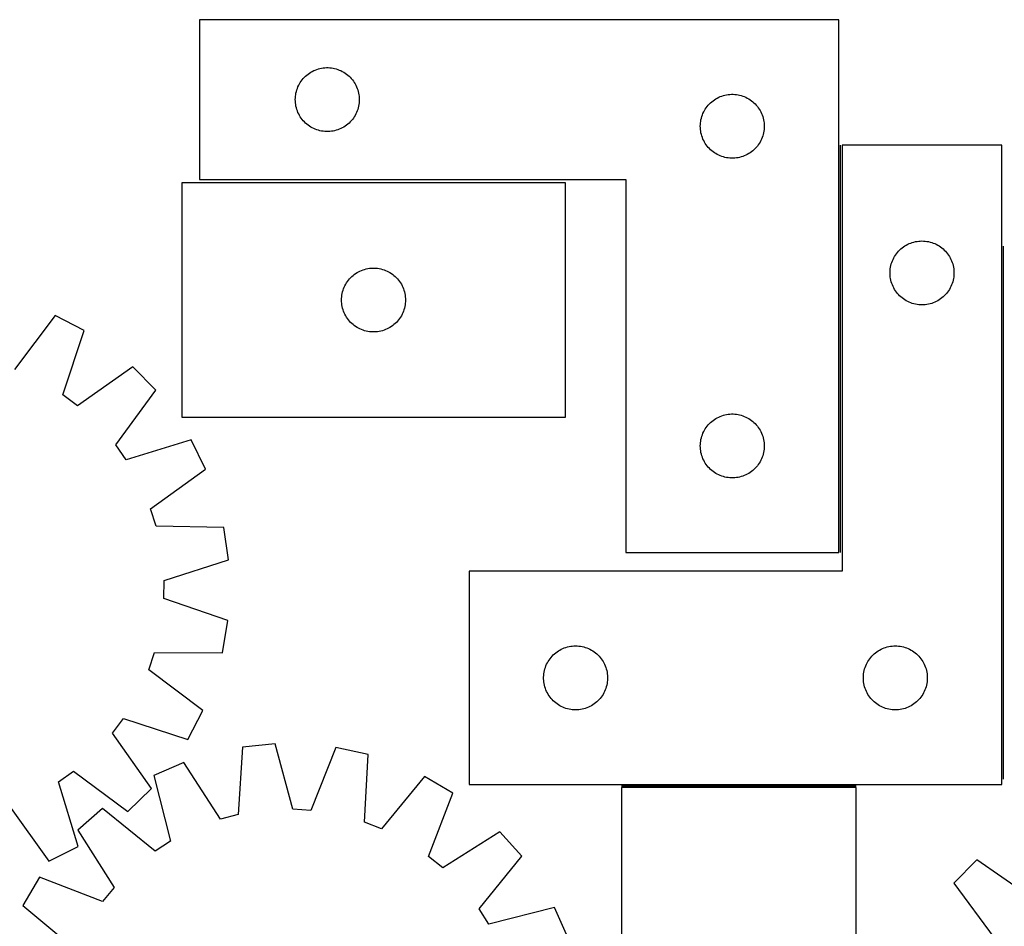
# Model space of a CAD drawing. Header units: millimetres. Extents: x 7 to 1493, y 7 to 2993.
# Tile 9 of 13: x 264 to 726, y 2568 to 2993. Entities that reach past the tile are written whole.
import ezdxf

# ---------------------------------------------------------------- set-up
doc = ezdxf.new("R2010")
doc.units = ezdxf.units.MM
doc.layers.add('COMMON', color=5, linetype='CONTINUOUS', true_color=0x0000ff)
doc.layers.add('CUT', color=7, linetype='CONTINUOUS', true_color=0x000000)

msp = doc.modelspace()

# ---------------------------------------------------------------- linework, layer by layer
at = {"layer": 'COMMON'}
for p, q in [((649.205352, 2743.487096), (649.205352, 2934.671175)), ((725.705353, 2637.182891), (725.705353, 2887.182891)), ((656.556915, 2633.921175), (546.556915, 2633.921175))]:
    msp.add_line(p, q, dxfattribs=at)
at = {"layer": 'CUT'}
for p, q in [((648.455351, 2993.487096), (348.455351, 2993.487096)), ((348.455351, 2993.487096), (348.455351, 2918.487096)), ((648.455351, 2743.487096), (648.455351, 2993.487096)), ((403.527216, 2970.154435), (404.263067, 2970.389344)), ((404.263067, 2970.389344), (405.010035, 2970.586062)), ((405.010035, 2970.586062), (405.76614, 2970.744065)), ((405.76614, 2970.744065), (406.529376, 2970.862936)), ((406.529376, 2970.862936), (407.297719, 2970.942359)), ((407.297719, 2970.942359), (408.069133, 2970.982123)), ((408.069133, 2970.982123), (408.84157, 2970.982123)), ((408.84157, 2970.982123), (409.612983, 2970.942359)), ((409.612983, 2970.942359), (410.381327, 2970.862936)), ((410.381327, 2970.862936), (411.144563, 2970.744065)), ((411.144563, 2970.744065), (411.900668, 2970.586062)), ((411.900668, 2970.586062), (412.647636, 2970.389344)), ((412.647636, 2970.389344), (413.383487, 2970.154435)), ((396.693554, 2965.296238), (397.188372, 2965.889378)), ((397.188372, 2965.889378), (397.713069, 2966.456258)), ((397.713069, 2966.456258), (398.266251, 2966.995377)), ((398.266251, 2966.995377), (398.846454, 2967.505303)), ((398.846454, 2967.505303), (399.452137, 2967.984685)), ((399.452137, 2967.984685), (400.081696, 2968.432251)), ((400.081696, 2968.432251), (400.733459, 2968.846816)), ((400.733459, 2968.846816), (401.4057, 2969.227278)), ((401.4057, 2969.227278), (402.096636, 2969.57263)), ((402.096636, 2969.57263), (402.804433, 2969.881956)), ((402.804433, 2969.881956), (403.527216, 2970.154435)), ((413.383487, 2970.154435), (414.10627, 2969.881956)), ((414.10627, 2969.881956), (414.814067, 2969.57263)), ((414.814067, 2969.57263), (415.505003, 2969.227278)), ((415.505003, 2969.227278), (416.177243, 2968.846816)), ((416.177243, 2968.846816), (416.829007, 2968.432251)), ((416.829007, 2968.432251), (417.458566, 2967.984685)), ((417.458566, 2967.984685), (418.064249, 2967.505303)), ((418.064249, 2967.505303), (418.644451, 2966.995377)), ((418.644451, 2966.995377), (419.197634, 2966.456258)), ((419.197634, 2966.456258), (419.72233, 2965.889378)), ((419.72233, 2965.889378), (420.217148, 2965.296238)), ((394.165821, 2960.548819), (394.419599, 2961.278377)), ((394.419599, 2961.278377), (394.710598, 2961.993905)), ((394.710598, 2961.993905), (395.038045, 2962.693503)), ((395.038045, 2962.693503), (395.401073, 2963.375317)), ((395.401073, 2963.375317), (395.798718, 2964.037539)), ((395.798718, 2964.037539), (396.229926, 2964.678413)), ((396.229926, 2964.678413), (396.693554, 2965.296238)), ((420.217148, 2965.296238), (420.680776, 2964.678413)), ((420.680776, 2964.678413), (421.111985, 2964.037539)), ((421.111985, 2964.037539), (421.50963, 2963.375317)), ((421.50963, 2963.375317), (421.872658, 2962.693503)), ((421.872658, 2962.693503), (422.200105, 2961.993905)), ((422.200105, 2961.993905), (422.491104, 2961.278377)), ((422.491104, 2961.278377), (422.744882, 2960.548819)), ((393.455351, 2955.987096), (393.47524, 2956.759277)), ((393.47524, 2956.759277), (393.534853, 2957.529411)), ((393.534853, 2957.529411), (393.634033, 2958.295455)), ((393.634033, 2958.295455), (393.772516, 2959.055377)), ((393.772516, 2959.055377), (393.949936, 2959.807163)), ((393.949936, 2959.807163), (394.165821, 2960.548819)), ((422.744882, 2960.548819), (422.960767, 2959.807163)), ((422.960767, 2959.807163), (423.138187, 2959.055377)), ((423.138187, 2959.055377), (423.27667, 2958.295455)), ((423.27667, 2958.295455), (423.37585, 2957.529411)), ((423.37585, 2957.529411), (423.435463, 2956.759277)), ((423.435463, 2956.759277), (423.455351, 2955.987096)), ((590.733459, 2956.346816), (591.4057, 2956.727278)), ((591.4057, 2956.727278), (592.096636, 2957.07263)), ((592.096636, 2957.07263), (592.804433, 2957.381956)), ((592.804433, 2957.381956), (593.527216, 2957.654435)), ((593.527216, 2957.654435), (594.263067, 2957.889344)), ((594.263067, 2957.889344), (595.010035, 2958.086062)), ((595.010035, 2958.086062), (595.76614, 2958.244065)), ((595.76614, 2958.244065), (596.529376, 2958.362936)), ((596.529376, 2958.362936), (597.297719, 2958.442359)), ((597.297719, 2958.442359), (598.069133, 2958.482123)), ((598.069133, 2958.482123), (598.84157, 2958.482123)), ((598.84157, 2958.482123), (599.612983, 2958.442359)), ((599.612983, 2958.442359), (600.381327, 2958.362936)), ((600.381327, 2958.362936), (601.144563, 2958.244065)), ((601.144563, 2958.244065), (601.900668, 2958.086062)), ((601.900668, 2958.086062), (602.647636, 2957.889344)), ((602.647636, 2957.889344), (603.383487, 2957.654435)), ((603.383487, 2957.654435), (604.10627, 2957.381956)), ((604.10627, 2957.381956), (604.814067, 2957.07263)), ((604.814067, 2957.07263), (605.505003, 2956.727278)), ((605.505003, 2956.727278), (606.177243, 2956.346816)), ((393.47524, 2955.214915), (393.455351, 2955.987096)), ((393.534853, 2954.444781), (393.47524, 2955.214915)), ((393.634033, 2953.678737), (393.534853, 2954.444781)), ((393.772516, 2952.918815), (393.634033, 2953.678737)), ((393.949936, 2952.167029), (393.772516, 2952.918815)), ((394.165821, 2951.425374), (393.949936, 2952.167029)), ((422.960767, 2952.167029), (422.744882, 2951.425374)), ((423.138187, 2952.918815), (422.960767, 2952.167029)), ((423.27667, 2953.678737), (423.138187, 2952.918815)), ((423.37585, 2954.444781), (423.27667, 2953.678737)), ((423.435463, 2955.214915), (423.37585, 2954.444781)), ((423.455351, 2955.987096), (423.435463, 2955.214915)), ((585.798718, 2951.537539), (586.229926, 2952.178413)), ((586.229926, 2952.178413), (586.693554, 2952.796238)), ((586.693554, 2952.796238), (587.188372, 2953.389378)), ((587.188372, 2953.389378), (587.713069, 2953.956258)), ((587.713069, 2953.956258), (588.266251, 2954.495377)), ((588.266251, 2954.495377), (588.846454, 2955.005303)), ((588.846454, 2955.005303), (589.452137, 2955.484685)), ((589.452137, 2955.484685), (590.081696, 2955.932251)), ((590.081696, 2955.932251), (590.733459, 2956.346816)), ((606.177243, 2956.346816), (606.829007, 2955.932251)), ((606.829007, 2955.932251), (607.458566, 2955.484685)), ((607.458566, 2955.484685), (608.064249, 2955.005303)), ((608.064249, 2955.005303), (608.644451, 2954.495377)), ((608.644451, 2954.495377), (609.197634, 2953.956258)), ((609.197634, 2953.956258), (609.72233, 2953.389378)), ((609.72233, 2953.389378), (610.217148, 2952.796238)), ((610.217148, 2952.796238), (610.680776, 2952.178413)), ((610.680776, 2952.178413), (611.111985, 2951.537539)), ((394.419599, 2950.695815), (394.165821, 2951.425374)), ((394.710598, 2949.980288), (394.419599, 2950.695815)), ((395.038045, 2949.280689), (394.710598, 2949.980288)), ((395.401073, 2948.598875), (395.038045, 2949.280689)), ((395.798718, 2947.936653), (395.401073, 2948.598875)), ((396.229926, 2947.29578), (395.798718, 2947.936653)), ((396.693554, 2946.677954), (396.229926, 2947.29578)), ((420.680776, 2947.29578), (420.217148, 2946.677954)), ((421.111985, 2947.936653), (420.680776, 2947.29578)), ((421.50963, 2948.598875), (421.111985, 2947.936653)), ((421.872658, 2949.280689), (421.50963, 2948.598875)), ((422.200105, 2949.980288), (421.872658, 2949.280689)), ((422.491104, 2950.695815), (422.200105, 2949.980288)), ((422.744882, 2951.425374), (422.491104, 2950.695815)), ((583.772516, 2946.555377), (583.949936, 2947.307163)), ((583.949936, 2947.307163), (584.165821, 2948.048819)), ((584.165821, 2948.048819), (584.419599, 2948.778377)), ((584.419599, 2948.778377), (584.710598, 2949.493905)), ((584.710598, 2949.493905), (585.038045, 2950.193503)), ((585.038045, 2950.193503), (585.401073, 2950.875317)), ((585.401073, 2950.875317), (585.798718, 2951.537539)), ((611.111985, 2951.537539), (611.50963, 2950.875317)), ((611.50963, 2950.875317), (611.872658, 2950.193503)), ((611.872658, 2950.193503), (612.200105, 2949.493905)), ((612.200105, 2949.493905), (612.491104, 2948.778377)), ((612.491104, 2948.778377), (612.744882, 2948.048819)), ((612.744882, 2948.048819), (612.960767, 2947.307163)), ((612.960767, 2947.307163), (613.138187, 2946.555377)), ((397.188372, 2946.084814), (396.693554, 2946.677954)), ((397.713069, 2945.517934), (397.188372, 2946.084814)), ((398.266251, 2944.978816), (397.713069, 2945.517934)), ((398.846454, 2944.468889), (398.266251, 2944.978816)), ((399.452137, 2943.989507), (398.846454, 2944.468889)), ((400.081696, 2943.541941), (399.452137, 2943.989507)), ((400.733459, 2943.127377), (400.081696, 2943.541941)), ((401.4057, 2942.746914), (400.733459, 2943.127377)), ((402.096636, 2942.401562), (401.4057, 2942.746914)), ((415.505003, 2942.746914), (414.814067, 2942.401562)), ((416.177243, 2943.127377), (415.505003, 2942.746914)), ((416.829007, 2943.541941), (416.177243, 2943.127377)), ((417.458566, 2943.989507), (416.829007, 2943.541941)), ((418.064249, 2944.468889), (417.458566, 2943.989507)), ((418.644451, 2944.978816), (418.064249, 2944.468889)), ((419.197634, 2945.517934), (418.644451, 2944.978816)), ((419.72233, 2946.084814), (419.197634, 2945.517934)), ((420.217148, 2946.677954), (419.72233, 2946.084814)), ((583.455351, 2943.487096), (583.47524, 2944.259277)), ((583.47524, 2942.714915), (583.455351, 2943.487096)), ((583.47524, 2944.259277), (583.534853, 2945.029411)), ((583.534853, 2941.944781), (583.47524, 2942.714915)), ((583.534853, 2945.029411), (583.634033, 2945.795455)), ((583.634033, 2945.795455), (583.772516, 2946.555377)), ((613.138187, 2946.555377), (613.27667, 2945.795455)), ((613.27667, 2945.795455), (613.37585, 2945.029411)), ((613.37585, 2945.029411), (613.435463, 2944.259277)), ((613.435463, 2942.714915), (613.37585, 2941.944781)), ((613.435463, 2944.259277), (613.455351, 2943.487096)), ((613.455351, 2943.487096), (613.435463, 2942.714915)), ((402.804433, 2942.092237), (402.096636, 2942.401562)), ((403.527216, 2941.819758), (402.804433, 2942.092237)), ((404.263067, 2941.584848), (403.527216, 2941.819758)), ((405.010035, 2941.388131), (404.263067, 2941.584848)), ((405.76614, 2941.230127), (405.010035, 2941.388131)), ((406.529376, 2941.111256), (405.76614, 2941.230127)), ((407.297719, 2941.031833), (406.529376, 2941.111256)), ((408.069133, 2940.992069), (407.297719, 2941.031833)), ((408.84157, 2940.992069), (408.069133, 2940.992069)), ((409.612983, 2941.031833), (408.84157, 2940.992069)), ((410.381327, 2941.111256), (409.612983, 2941.031833)), ((411.144563, 2941.230127), (410.381327, 2941.111256)), ((411.900668, 2941.388131), (411.144563, 2941.230127)), ((412.647636, 2941.584848), (411.900668, 2941.388131)), ((413.383487, 2941.819758), (412.647636, 2941.584848)), ((414.10627, 2942.092237), (413.383487, 2941.819758)), ((414.814067, 2942.401562), (414.10627, 2942.092237)), ((583.634033, 2941.178737), (583.534853, 2941.944781)), ((583.772516, 2940.418815), (583.634033, 2941.178737)), ((583.949936, 2939.667029), (583.772516, 2940.418815)), ((584.165821, 2938.925374), (583.949936, 2939.667029)), ((584.419599, 2938.195815), (584.165821, 2938.925374)), ((584.710598, 2937.480288), (584.419599, 2938.195815)), ((612.491104, 2938.195815), (612.200105, 2937.480288)), ((612.744882, 2938.925374), (612.491104, 2938.195815)), ((612.960767, 2939.667029), (612.744882, 2938.925374)), ((613.138187, 2940.418815), (612.960767, 2939.667029)), ((613.27667, 2941.178737), (613.138187, 2940.418815)), ((613.37585, 2941.944781), (613.27667, 2941.178737)), ((585.038045, 2936.780689), (584.710598, 2937.480288)), ((585.401073, 2936.098875), (585.038045, 2936.780689)), ((585.798718, 2935.436653), (585.401073, 2936.098875)), ((586.229926, 2934.79578), (585.798718, 2935.436653)), ((586.693554, 2934.177954), (586.229926, 2934.79578)), ((587.188372, 2933.584814), (586.693554, 2934.177954)), ((587.713069, 2933.017934), (587.188372, 2933.584814)), ((609.72233, 2933.584814), (609.197634, 2933.017934)), ((610.217148, 2934.177954), (609.72233, 2933.584814)), ((610.680776, 2934.79578), (610.217148, 2934.177954)), ((611.111985, 2935.436653), (610.680776, 2934.79578)), ((611.50963, 2936.098875), (611.111985, 2935.436653)), ((611.872658, 2936.780689), (611.50963, 2936.098875)), ((612.200105, 2937.480288), (611.872658, 2936.780689)), ((724.955352, 2934.671175), (649.955352, 2934.671175)), ((649.955352, 2934.671175), (649.955352, 2734.671175)), ((724.955352, 2634.671175), (724.955352, 2934.671175)), ((588.266251, 2932.478816), (587.713069, 2933.017934)), ((588.846454, 2931.968889), (588.266251, 2932.478816)), ((589.452137, 2931.489507), (588.846454, 2931.968889)), ((590.081696, 2931.041941), (589.452137, 2931.489507)), ((590.733459, 2930.627377), (590.081696, 2931.041941)), ((591.4057, 2930.246914), (590.733459, 2930.627377)), ((592.096636, 2929.901562), (591.4057, 2930.246914)), ((592.804433, 2929.592237), (592.096636, 2929.901562)), ((593.527216, 2929.319758), (592.804433, 2929.592237)), ((594.263067, 2929.084848), (593.527216, 2929.319758)), ((595.010035, 2928.888131), (594.263067, 2929.084848)), ((595.76614, 2928.730127), (595.010035, 2928.888131)), ((596.529376, 2928.611256), (595.76614, 2928.730127)), ((601.144563, 2928.730127), (600.381327, 2928.611256)), ((601.900668, 2928.888131), (601.144563, 2928.730127)), ((602.647636, 2929.084848), (601.900668, 2928.888131)), ((603.383487, 2929.319758), (602.647636, 2929.084848)), ((604.10627, 2929.592237), (603.383487, 2929.319758)), ((604.814067, 2929.901562), (604.10627, 2929.592237)), ((605.505003, 2930.246914), (604.814067, 2929.901562)), ((606.177243, 2930.627377), (605.505003, 2930.246914)), ((606.829007, 2931.041941), (606.177243, 2930.627377)), ((607.458566, 2931.489507), (606.829007, 2931.041941)), ((608.064249, 2931.968889), (607.458566, 2931.489507)), ((608.644451, 2932.478816), (608.064249, 2931.968889)), ((609.197634, 2933.017934), (608.644451, 2932.478816)), ((597.297719, 2928.531833), (596.529376, 2928.611256)), ((598.069133, 2928.492069), (597.297719, 2928.531833)), ((598.84157, 2928.492069), (598.069133, 2928.492069)), ((599.612983, 2928.531833), (598.84157, 2928.492069)), ((600.381327, 2928.611256), (599.612983, 2928.531833)), ((520.142667, 2916.951695), (340.142667, 2916.951695)), ((340.142667, 2916.951695), (340.142667, 2806.951695)), ((348.455351, 2918.487096), (548.455351, 2918.487096)), ((520.142667, 2806.951695), (520.142667, 2916.951695)), ((548.455351, 2918.487096), (548.455351, 2743.487096)), ((678.764036, 2886.8966), (679.404909, 2887.327808)), ((679.404909, 2887.327808), (680.067131, 2887.725453)), ((680.067131, 2887.725453), (680.748945, 2888.088481)), ((680.748945, 2888.088481), (681.448544, 2888.415928)), ((681.448544, 2888.415928), (682.164071, 2888.706927)), ((682.164071, 2888.706927), (682.89363, 2888.960705)), ((682.89363, 2888.960705), (683.635286, 2889.17659)), ((683.635286, 2889.17659), (684.387071, 2889.35401)), ((684.387071, 2889.35401), (685.146994, 2889.492493)), ((685.146994, 2889.492493), (685.913037, 2889.591673)), ((685.913037, 2889.591673), (686.683171, 2889.651286)), ((686.683171, 2889.651286), (687.455352, 2889.671175)), ((687.455352, 2889.671175), (688.227534, 2889.651286)), ((688.227534, 2889.651286), (688.997667, 2889.591673)), ((688.997667, 2889.591673), (689.763711, 2889.492493)), ((689.763711, 2889.492493), (690.523633, 2889.35401)), ((690.523633, 2889.35401), (691.275419, 2889.17659)), ((691.275419, 2889.17659), (692.017075, 2888.960705)), ((692.017075, 2888.960705), (692.746634, 2888.706927)), ((692.746634, 2888.706927), (693.462161, 2888.415928)), ((693.462161, 2888.415928), (694.161759, 2888.088481)), ((694.161759, 2888.088481), (694.843573, 2887.725453)), ((694.843573, 2887.725453), (695.505795, 2887.327808)), ((695.505795, 2887.327808), (696.146669, 2886.8966)), ((674.595633, 2882.393067), (675.010197, 2883.04483)), ((675.010197, 2883.04483), (675.457764, 2883.674389)), ((675.457764, 2883.674389), (675.937146, 2884.280072)), ((675.937146, 2884.280072), (676.447072, 2884.860275)), ((676.447072, 2884.860275), (676.98619, 2885.413457)), ((676.98619, 2885.413457), (677.553071, 2885.938153)), ((677.553071, 2885.938153), (678.14621, 2886.432972)), ((678.14621, 2886.432972), (678.764036, 2886.8966)), ((696.146669, 2886.8966), (696.764495, 2886.432972)), ((696.764495, 2886.432972), (697.357634, 2885.938153)), ((697.357634, 2885.938153), (697.924515, 2885.413457)), ((697.924515, 2885.413457), (698.463633, 2884.860275)), ((698.463633, 2884.860275), (698.973559, 2884.280072)), ((698.973559, 2884.280072), (699.452941, 2883.674389)), ((699.452941, 2883.674389), (699.900508, 2883.04483)), ((699.900508, 2883.04483), (700.315072, 2882.393067)), ((672.698383, 2877.360386), (672.856387, 2878.116491)), ((672.856387, 2878.116491), (673.053104, 2878.863459)), ((673.053104, 2878.863459), (673.288014, 2879.59931)), ((673.288014, 2879.59931), (673.560493, 2880.322093)), ((673.560493, 2880.322093), (673.869818, 2881.02989)), ((673.869818, 2881.02989), (674.21517, 2881.720826)), ((674.21517, 2881.720826), (674.595633, 2882.393067)), ((700.315072, 2882.393067), (700.695534, 2881.720826)), ((700.695534, 2881.720826), (701.040886, 2881.02989)), ((701.040886, 2881.02989), (701.350212, 2880.322093)), ((701.350212, 2880.322093), (701.622691, 2879.59931)), ((701.622691, 2879.59931), (701.8576, 2878.863459)), ((701.8576, 2878.863459), (702.054318, 2878.116491)), ((702.054318, 2878.116491), (702.212322, 2877.360386)), ((419.953567, 2872.959976), (420.533769, 2873.469902)), ((420.533769, 2873.469902), (421.139453, 2873.949284)), ((421.139453, 2873.949284), (421.769011, 2874.39685)), ((421.769011, 2874.39685), (422.420775, 2874.811414)), ((422.420775, 2874.811414), (423.093016, 2875.191877)), ((423.093016, 2875.191877), (423.783951, 2875.537229)), ((423.783951, 2875.537229), (424.491748, 2875.846555)), ((424.491748, 2875.846555), (425.214531, 2876.119033)), ((425.214531, 2876.119033), (425.950382, 2876.353943)), ((425.950382, 2876.353943), (426.697351, 2876.550661)), ((426.697351, 2876.550661), (427.453455, 2876.708664)), ((427.453455, 2876.708664), (428.216692, 2876.827535)), ((428.216692, 2876.827535), (428.985035, 2876.906958)), ((428.985035, 2876.906958), (429.756448, 2876.946722)), ((429.756448, 2876.946722), (430.528886, 2876.946722)), ((430.528886, 2876.946722), (431.300299, 2876.906958)), ((431.300299, 2876.906958), (432.068642, 2876.827535)), ((432.068642, 2876.827535), (432.831878, 2876.708664)), ((432.831878, 2876.708664), (433.587983, 2876.550661)), ((433.587983, 2876.550661), (434.334951, 2876.353943)), ((434.334951, 2876.353943), (435.070803, 2876.119033)), ((435.070803, 2876.119033), (435.793585, 2875.846555)), ((435.793585, 2875.846555), (436.501383, 2875.537229)), ((436.501383, 2875.537229), (437.192318, 2875.191877)), ((437.192318, 2875.191877), (437.864559, 2874.811414)), ((437.864559, 2874.811414), (438.516323, 2874.39685)), ((438.516323, 2874.39685), (439.145881, 2873.949284)), ((439.145881, 2873.949284), (439.751565, 2873.469902)), ((439.751565, 2873.469902), (440.331767, 2872.959976)), ((672.460325, 2875.057393), (672.500089, 2875.828806)), ((672.460325, 2874.284956), (672.460325, 2875.057393)), ((672.500089, 2873.513543), (672.460325, 2874.284956)), ((672.500089, 2875.828806), (672.579512, 2876.59715)), ((672.579512, 2872.745199), (672.500089, 2873.513543)), ((672.579512, 2876.59715), (672.698383, 2877.360386)), ((702.212322, 2877.360386), (702.331192, 2876.59715)), ((702.331192, 2876.59715), (702.410615, 2875.828806)), ((702.410615, 2873.513543), (702.331192, 2872.745199)), ((702.410615, 2875.828806), (702.450379, 2875.057393)), ((702.450379, 2874.284956), (702.410615, 2873.513543)), ((702.450379, 2875.057393), (702.450379, 2874.284956)), ((416.397913, 2867.958504), (416.725361, 2868.658102)), ((416.725361, 2868.658102), (417.088388, 2869.339916)), ((417.088388, 2869.339916), (417.486033, 2870.002138)), ((417.486033, 2870.002138), (417.917242, 2870.643011)), ((417.917242, 2870.643011), (418.38087, 2871.260837)), ((418.38087, 2871.260837), (418.875688, 2871.853977)), ((418.875688, 2871.853977), (419.400384, 2872.420857)), ((419.400384, 2872.420857), (419.953567, 2872.959976)), ((440.331767, 2872.959976), (440.88495, 2872.420857)), ((440.88495, 2872.420857), (441.409646, 2871.853977)), ((441.409646, 2871.853977), (441.904464, 2871.260837)), ((441.904464, 2871.260837), (442.368092, 2870.643011)), ((442.368092, 2870.643011), (442.7993, 2870.002138)), ((442.7993, 2870.002138), (443.196945, 2869.339916)), ((443.196945, 2869.339916), (443.559973, 2868.658102)), ((443.559973, 2868.658102), (443.88742, 2867.958504)), ((672.698383, 2871.981963), (672.579512, 2872.745199)), ((672.856387, 2871.225858), (672.698383, 2871.981963)), ((673.053104, 2870.47889), (672.856387, 2871.225858)), ((673.288014, 2869.743039), (673.053104, 2870.47889)), ((673.560493, 2869.020256), (673.288014, 2869.743039)), ((673.869818, 2868.312459), (673.560493, 2869.020256)), ((701.350212, 2869.020256), (701.040886, 2868.312459)), ((701.622691, 2869.743039), (701.350212, 2869.020256)), ((701.8576, 2870.47889), (701.622691, 2869.743039)), ((702.054318, 2871.225858), (701.8576, 2870.47889)), ((702.212322, 2871.981963), (702.054318, 2871.225858)), ((702.331192, 2872.745199), (702.212322, 2871.981963)), ((415.222169, 2863.49401), (415.321348, 2864.260054)), ((415.321348, 2864.260054), (415.459832, 2865.019976)), ((415.459832, 2865.019976), (415.637251, 2865.771762)), ((415.637251, 2865.771762), (415.853136, 2866.513418)), ((415.853136, 2866.513418), (416.106915, 2867.242976)), ((416.106915, 2867.242976), (416.397913, 2867.958504)), ((443.88742, 2867.958504), (444.178419, 2867.242976)), ((444.178419, 2867.242976), (444.432198, 2866.513418)), ((444.432198, 2866.513418), (444.648083, 2865.771762)), ((444.648083, 2865.771762), (444.825502, 2865.019976)), ((444.825502, 2865.019976), (444.963985, 2864.260054)), ((444.963985, 2864.260054), (445.063165, 2863.49401)), ((674.21517, 2867.621523), (673.869818, 2868.312459)), ((674.595633, 2866.949282), (674.21517, 2867.621523)), ((675.010197, 2866.297519), (674.595633, 2866.949282)), ((675.457764, 2865.66796), (675.010197, 2866.297519)), ((675.937146, 2865.062277), (675.457764, 2865.66796)), ((676.447072, 2864.482074), (675.937146, 2865.062277)), ((676.98619, 2863.928892), (676.447072, 2864.482074)), ((698.463633, 2864.482074), (697.924515, 2863.928892)), ((698.973559, 2865.062277), (698.463633, 2864.482074)), ((699.452941, 2865.66796), (698.973559, 2865.062277)), ((699.900508, 2866.297519), (699.452941, 2865.66796)), ((700.315072, 2866.949282), (699.900508, 2866.297519)), ((700.695534, 2867.621523), (700.315072, 2866.949282)), ((701.040886, 2868.312459), (700.695534, 2867.621523)), ((415.142667, 2861.951695), (415.162556, 2862.723876)), ((415.162556, 2861.179514), (415.142667, 2861.951695)), ((415.162556, 2862.723876), (415.222169, 2863.49401)), ((415.222169, 2860.40938), (415.162556, 2861.179514)), ((415.321348, 2859.643336), (415.222169, 2860.40938)), ((415.459832, 2858.883414), (415.321348, 2859.643336)), ((444.963985, 2859.643336), (444.825502, 2858.883414)), ((445.063165, 2860.40938), (444.963985, 2859.643336)), ((445.063165, 2863.49401), (445.122778, 2862.723876)), ((445.122778, 2861.179514), (445.063165, 2860.40938)), ((445.122778, 2862.723876), (445.142667, 2861.951695)), ((445.142667, 2861.951695), (445.122778, 2861.179514)), ((677.553071, 2863.404196), (676.98619, 2863.928892)), ((678.14621, 2862.909377), (677.553071, 2863.404196)), ((678.764036, 2862.445749), (678.14621, 2862.909377)), ((679.404909, 2862.014541), (678.764036, 2862.445749)), ((680.067131, 2861.616896), (679.404909, 2862.014541)), ((680.748945, 2861.253868), (680.067131, 2861.616896)), ((681.448544, 2860.926421), (680.748945, 2861.253868)), ((682.164071, 2860.635422), (681.448544, 2860.926421)), ((682.89363, 2860.381644), (682.164071, 2860.635422)), ((683.635286, 2860.165759), (682.89363, 2860.381644)), ((684.387071, 2859.988339), (683.635286, 2860.165759)), ((685.146994, 2859.849856), (684.387071, 2859.988339)), ((685.913037, 2859.750676), (685.146994, 2859.849856)), ((686.683171, 2859.691063), (685.913037, 2859.750676)), ((687.455352, 2859.671175), (686.683171, 2859.691063)), ((688.227534, 2859.691063), (687.455352, 2859.671175)), ((688.997667, 2859.750676), (688.227534, 2859.691063)), ((689.763711, 2859.849856), (688.997667, 2859.750676)), ((690.523633, 2859.988339), (689.763711, 2859.849856)), ((691.275419, 2860.165759), (690.523633, 2859.988339)), ((692.017075, 2860.381644), (691.275419, 2860.165759)), ((692.746634, 2860.635422), (692.017075, 2860.381644)), ((693.462161, 2860.926421), (692.746634, 2860.635422)), ((694.161759, 2861.253868), (693.462161, 2860.926421)), ((694.843573, 2861.616896), (694.161759, 2861.253868)), ((695.505795, 2862.014541), (694.843573, 2861.616896)), ((696.146669, 2862.445749), (695.505795, 2862.014541)), ((696.764495, 2862.909377), (696.146669, 2862.445749)), ((697.357634, 2863.404196), (696.764495, 2862.909377)), ((697.924515, 2863.928892), (697.357634, 2863.404196)), ((280.734302, 2854.769788), (261.6364, 2829.387809)), ((294.364195, 2847.631401), (280.734302, 2854.769788)), ((415.637251, 2858.131628), (415.459832, 2858.883414)), ((415.853136, 2857.389973), (415.637251, 2858.131628)), ((416.106915, 2856.660414), (415.853136, 2857.389973)), ((416.397913, 2855.944886), (416.106915, 2856.660414)), ((416.725361, 2855.245288), (416.397913, 2855.944886)), ((417.088388, 2854.563474), (416.725361, 2855.245288)), ((443.559973, 2855.245288), (443.196945, 2854.563474)), ((443.88742, 2855.944886), (443.559973, 2855.245288)), ((444.178419, 2856.660414), (443.88742, 2855.944886)), ((444.432198, 2857.389973), (444.178419, 2856.660414)), ((444.648083, 2858.131628), (444.432198, 2857.389973)), ((444.825502, 2858.883414), (444.648083, 2858.131628)), ((417.486033, 2853.901252), (417.088388, 2854.563474)), ((417.917242, 2853.260379), (417.486033, 2853.901252)), ((418.38087, 2852.642553), (417.917242, 2853.260379)), ((418.875688, 2852.049413), (418.38087, 2852.642553)), ((419.400384, 2851.482533), (418.875688, 2852.049413)), ((419.953567, 2850.943415), (419.400384, 2851.482533)), ((420.533769, 2850.433488), (419.953567, 2850.943415)), ((421.139453, 2849.954106), (420.533769, 2850.433488)), ((439.751565, 2850.433488), (439.145881, 2849.954106)), ((440.331767, 2850.943415), (439.751565, 2850.433488)), ((440.88495, 2851.482533), (440.331767, 2850.943415)), ((441.409646, 2852.049413), (440.88495, 2851.482533)), ((441.904464, 2852.642553), (441.409646, 2852.049413)), ((442.368092, 2853.260379), (441.904464, 2852.642553)), ((442.7993, 2853.901252), (442.368092, 2853.260379)), ((443.196945, 2854.563474), (442.7993, 2853.901252)), ((284.376585, 2817.478087), (294.364195, 2847.631401)), ((421.769011, 2849.50654), (421.139453, 2849.954106)), ((422.420775, 2849.091976), (421.769011, 2849.50654)), ((423.093016, 2848.711513), (422.420775, 2849.091976)), ((423.783951, 2848.366161), (423.093016, 2848.711513)), ((424.491748, 2848.056835), (423.783951, 2848.366161)), ((425.214531, 2847.784357), (424.491748, 2848.056835)), ((425.950382, 2847.549447), (425.214531, 2847.784357)), ((426.697351, 2847.352729), (425.950382, 2847.549447)), ((427.453455, 2847.194726), (426.697351, 2847.352729)), ((428.216692, 2847.075855), (427.453455, 2847.194726)), ((428.985035, 2846.996432), (428.216692, 2847.075855)), ((429.756448, 2846.956668), (428.985035, 2846.996432)), ((430.528886, 2846.956668), (429.756448, 2846.956668)), ((431.300299, 2846.996432), (430.528886, 2846.956668)), ((432.068642, 2847.075855), (431.300299, 2846.996432)), ((432.831878, 2847.194726), (432.068642, 2847.075855)), ((433.587983, 2847.352729), (432.831878, 2847.194726)), ((434.334951, 2847.549447), (433.587983, 2847.352729)), ((435.070803, 2847.784357), (434.334951, 2847.549447)), ((435.793585, 2848.056835), (435.070803, 2847.784357)), ((436.501383, 2848.366161), (435.793585, 2848.056835)), ((437.192318, 2848.711513), (436.501383, 2848.366161)), ((437.864559, 2849.091976), (437.192318, 2848.711513)), ((438.516323, 2849.50654), (437.864559, 2849.091976)), ((439.145881, 2849.954106), (438.516323, 2849.50654)), ((317.263079, 2830.598876), (291.256432, 2812.360756)), ((328.019995, 2819.597998), (317.263079, 2830.598876)), ((309.203326, 2794.006833), (328.019995, 2819.597998)), ((291.256432, 2812.360756), (284.376585, 2817.478087)), ((340.142667, 2806.951695), (520.142667, 2806.951695)), ((587.188372, 2803.389378), (587.713069, 2803.956258)), ((587.713069, 2803.956258), (588.266251, 2804.495377)), ((588.266251, 2804.495377), (588.846454, 2805.005303)), ((588.846454, 2805.005303), (589.452137, 2805.484685)), ((589.452137, 2805.484685), (590.081696, 2805.932251)), ((590.081696, 2805.932251), (590.733459, 2806.346816)), ((590.733459, 2806.346816), (591.4057, 2806.727278)), ((591.4057, 2806.727278), (592.096636, 2807.07263)), ((592.096636, 2807.07263), (592.804433, 2807.381956)), ((592.804433, 2807.381956), (593.527216, 2807.654435)), ((593.527216, 2807.654435), (594.263067, 2807.889344)), ((594.263067, 2807.889344), (595.010035, 2808.086062)), ((595.010035, 2808.086062), (595.76614, 2808.244065)), ((595.76614, 2808.244065), (596.529376, 2808.362936)), ((596.529376, 2808.362936), (597.297719, 2808.442359)), ((597.297719, 2808.442359), (598.069133, 2808.482123)), ((598.069133, 2808.482123), (598.84157, 2808.482123)), ((598.84157, 2808.482123), (599.612983, 2808.442359)), ((599.612983, 2808.442359), (600.381327, 2808.362936)), ((600.381327, 2808.362936), (601.144563, 2808.244065)), ((601.144563, 2808.244065), (601.900668, 2808.086062)), ((601.900668, 2808.086062), (602.647636, 2807.889344)), ((602.647636, 2807.889344), (603.383487, 2807.654435)), ((603.383487, 2807.654435), (604.10627, 2807.381956)), ((604.10627, 2807.381956), (604.814067, 2807.07263)), ((604.814067, 2807.07263), (605.505003, 2806.727278)), ((605.505003, 2806.727278), (606.177243, 2806.346816)), ((606.177243, 2806.346816), (606.829007, 2805.932251)), ((606.829007, 2805.932251), (607.458566, 2805.484685)), ((607.458566, 2805.484685), (608.064249, 2805.005303)), ((608.064249, 2805.005303), (608.644451, 2804.495377)), ((608.644451, 2804.495377), (609.197634, 2803.956258)), ((609.197634, 2803.956258), (609.72233, 2803.389378)), ((584.419599, 2798.778377), (584.710598, 2799.493905)), ((584.710598, 2799.493905), (585.038045, 2800.193503)), ((585.038045, 2800.193503), (585.401073, 2800.875317)), ((585.401073, 2800.875317), (585.798718, 2801.537539)), ((585.798718, 2801.537539), (586.229926, 2802.178413)), ((586.229926, 2802.178413), (586.693554, 2802.796238)), ((586.693554, 2802.796238), (587.188372, 2803.389378)), ((609.72233, 2803.389378), (610.217148, 2802.796238)), ((610.217148, 2802.796238), (610.680776, 2802.178413)), ((610.680776, 2802.178413), (611.111985, 2801.537539)), ((611.111985, 2801.537539), (611.50963, 2800.875317)), ((611.50963, 2800.875317), (611.872658, 2800.193503)), ((611.872658, 2800.193503), (612.200105, 2799.493905)), ((612.200105, 2799.493905), (612.491104, 2798.778377)), ((344.534788, 2796.322959), (314.165107, 2787.013972)), ((351.365764, 2782.536433), (344.534788, 2796.322959)), ((583.47524, 2794.259277), (583.534853, 2795.029411)), ((583.534853, 2795.029411), (583.634033, 2795.795455)), ((583.634033, 2795.795455), (583.772516, 2796.555377)), ((583.772516, 2796.555377), (583.949936, 2797.307163)), ((583.949936, 2797.307163), (584.165821, 2798.048819)), ((584.165821, 2798.048819), (584.419599, 2798.778377)), ((612.491104, 2798.778377), (612.744882, 2798.048819)), ((612.744882, 2798.048819), (612.960767, 2797.307163)), ((612.960767, 2797.307163), (613.138187, 2796.555377)), ((613.138187, 2796.555377), (613.27667, 2795.795455)), ((613.27667, 2795.795455), (613.37585, 2795.029411)), ((613.37585, 2795.029411), (613.435463, 2794.259277)), ((314.165107, 2787.013972), (309.203326, 2794.006833)), ((583.455351, 2793.487096), (583.47524, 2794.259277)), ((583.47524, 2792.714915), (583.455351, 2793.487096)), ((583.534853, 2791.944781), (583.47524, 2792.714915)), ((583.634033, 2791.178737), (583.534853, 2791.944781)), ((583.772516, 2790.418815), (583.634033, 2791.178737)), ((583.949936, 2789.667029), (583.772516, 2790.418815)), ((613.138187, 2790.418815), (612.960767, 2789.667029)), ((613.27667, 2791.178737), (613.138187, 2790.418815)), ((613.37585, 2791.944781), (613.27667, 2791.178737)), ((613.435463, 2792.714915), (613.37585, 2791.944781)), ((613.435463, 2794.259277), (613.455351, 2793.487096)), ((613.455351, 2793.487096), (613.435463, 2792.714915)), ((584.165821, 2788.925374), (583.949936, 2789.667029)), ((584.419599, 2788.195815), (584.165821, 2788.925374)), ((584.710598, 2787.480288), (584.419599, 2788.195815)), ((585.038045, 2786.780689), (584.710598, 2787.480288)), ((585.401073, 2786.098875), (585.038045, 2786.780689)), ((585.798718, 2785.436653), (585.401073, 2786.098875)), ((611.50963, 2786.098875), (611.111985, 2785.436653)), ((611.872658, 2786.780689), (611.50963, 2786.098875)), ((612.200105, 2787.480288), (611.872658, 2786.780689)), ((612.491104, 2788.195815), (612.200105, 2787.480288)), ((612.744882, 2788.925374), (612.491104, 2788.195815)), ((612.960767, 2789.667029), (612.744882, 2788.925374)), ((325.561944, 2764.012459), (351.365764, 2782.536433)), ((586.229926, 2784.79578), (585.798718, 2785.436653)), ((586.693554, 2784.177954), (586.229926, 2784.79578)), ((587.188372, 2783.584814), (586.693554, 2784.177954)), ((587.713069, 2783.017934), (587.188372, 2783.584814)), ((588.266251, 2782.478816), (587.713069, 2783.017934)), ((588.846454, 2781.968889), (588.266251, 2782.478816)), ((589.452137, 2781.489507), (588.846454, 2781.968889)), ((590.081696, 2781.041941), (589.452137, 2781.489507)), ((590.733459, 2780.627377), (590.081696, 2781.041941)), ((606.829007, 2781.041941), (606.177243, 2780.627377)), ((607.458566, 2781.489507), (606.829007, 2781.041941)), ((608.064249, 2781.968889), (607.458566, 2781.489507)), ((608.644451, 2782.478816), (608.064249, 2781.968889)), ((609.197634, 2783.017934), (608.644451, 2782.478816)), ((609.72233, 2783.584814), (609.197634, 2783.017934)), ((610.217148, 2784.177954), (609.72233, 2783.584814)), ((610.680776, 2784.79578), (610.217148, 2784.177954)), ((611.111985, 2785.436653), (610.680776, 2784.79578)), ((591.4057, 2780.246914), (590.733459, 2780.627377)), ((592.096636, 2779.901562), (591.4057, 2780.246914)), ((592.804433, 2779.592237), (592.096636, 2779.901562)), ((593.527216, 2779.319758), (592.804433, 2779.592237)), ((594.263067, 2779.084848), (593.527216, 2779.319758)), ((595.010035, 2778.888131), (594.263067, 2779.084848)), ((595.76614, 2778.730127), (595.010035, 2778.888131)), ((596.529376, 2778.611256), (595.76614, 2778.730127)), ((597.297719, 2778.531833), (596.529376, 2778.611256)), ((598.069133, 2778.492069), (597.297719, 2778.531833)), ((598.84157, 2778.492069), (598.069133, 2778.492069)), ((599.612983, 2778.531833), (598.84157, 2778.492069)), ((600.381327, 2778.611256), (599.612983, 2778.531833)), ((601.144563, 2778.730127), (600.381327, 2778.611256)), ((601.900668, 2778.888131), (601.144563, 2778.730127)), ((602.647636, 2779.084848), (601.900668, 2778.888131)), ((603.383487, 2779.319758), (602.647636, 2779.084848)), ((604.10627, 2779.592237), (603.383487, 2779.319758)), ((604.814067, 2779.901562), (604.10627, 2779.592237)), ((605.505003, 2780.246914), (604.814067, 2779.901562)), ((606.177243, 2780.627377), (605.505003, 2780.246914)), ((328.119966, 2755.828579), (325.561944, 2764.012459)), ((359.879884, 2755.297204), (328.119966, 2755.828579)), ((362.116257, 2740.074551), (359.879884, 2755.297204)), ((331.851143, 2730.431023), (362.116257, 2740.074551)), ((548.455351, 2743.487096), (648.455351, 2743.487096)), ((649.955352, 2734.671175), (474.955352, 2734.671175)), ((474.955352, 2734.671175), (474.955352, 2634.671175)), ((331.755008, 2721.857218), (331.851143, 2730.431023)), ((361.796281, 2711.537497), (331.755008, 2721.857218)), ((359.21914, 2696.368816), (361.796281, 2711.537497)), ((516.904909, 2697.327808), (517.567131, 2697.725453)), ((517.567131, 2697.725453), (518.248945, 2698.088481)), ((518.248945, 2698.088481), (518.948544, 2698.415928)), ((518.948544, 2698.415928), (519.664071, 2698.706927)), ((519.664071, 2698.706927), (520.39363, 2698.960705)), ((520.39363, 2698.960705), (521.135286, 2699.17659)), ((521.135286, 2699.17659), (521.887071, 2699.35401)), ((521.887071, 2699.35401), (522.646994, 2699.492493)), ((522.646994, 2699.492493), (523.413037, 2699.591673)), ((523.413037, 2699.591673), (524.183171, 2699.651286)), ((524.183171, 2699.651286), (524.955352, 2699.671175)), ((524.955352, 2699.671175), (525.727534, 2699.651286)), ((525.727534, 2699.651286), (526.497667, 2699.591673)), ((526.497667, 2699.591673), (527.263711, 2699.492493)), ((527.263711, 2699.492493), (528.023633, 2699.35401)), ((528.023633, 2699.35401), (528.775419, 2699.17659)), ((528.775419, 2699.17659), (529.517075, 2698.960705)), ((529.517075, 2698.960705), (530.246634, 2698.706927)), ((530.246634, 2698.706927), (530.962161, 2698.415928)), ((530.962161, 2698.415928), (531.661759, 2698.088481)), ((531.661759, 2698.088481), (532.343573, 2697.725453)), ((532.343573, 2697.725453), (533.005795, 2697.327808)), ((666.904909, 2697.327808), (667.567131, 2697.725453)), ((667.567131, 2697.725453), (668.248945, 2698.088481)), ((668.248945, 2698.088481), (668.948544, 2698.415928)), ((668.948544, 2698.415928), (669.664071, 2698.706927)), ((669.664071, 2698.706927), (670.39363, 2698.960705)), ((670.39363, 2698.960705), (671.135286, 2699.17659)), ((671.135286, 2699.17659), (671.887071, 2699.35401)), ((671.887071, 2699.35401), (672.646994, 2699.492493)), ((672.646994, 2699.492493), (673.413037, 2699.591673)), ((673.413037, 2699.591673), (674.183171, 2699.651286)), ((674.183171, 2699.651286), (674.955352, 2699.671175)), ((674.955352, 2699.671175), (675.727534, 2699.651286)), ((675.727534, 2699.651286), (676.497667, 2699.591673)), ((676.497667, 2699.591673), (677.263711, 2699.492493)), ((677.263711, 2699.492493), (678.023633, 2699.35401)), ((678.023633, 2699.35401), (678.775419, 2699.17659)), ((678.775419, 2699.17659), (679.517075, 2698.960705)), ((679.517075, 2698.960705), (680.246634, 2698.706927)), ((680.246634, 2698.706927), (680.962161, 2698.415928)), ((680.962161, 2698.415928), (681.661759, 2698.088481)), ((681.661759, 2698.088481), (682.343573, 2697.725453)), ((682.343573, 2697.725453), (683.005795, 2697.327808)), ((324.714411, 2688.425245), (327.455293, 2696.549711)), ((327.455293, 2696.549711), (359.21914, 2696.368816)), ((512.510197, 2693.04483), (512.957764, 2693.674389)), ((512.957764, 2693.674389), (513.437146, 2694.280072)), ((513.437146, 2694.280072), (513.947072, 2694.860275)), ((513.947072, 2694.860275), (514.48619, 2695.413457)), ((514.48619, 2695.413457), (515.053071, 2695.938153)), ((515.053071, 2695.938153), (515.64621, 2696.432972)), ((515.64621, 2696.432972), (516.264036, 2696.8966)), ((516.264036, 2696.8966), (516.904909, 2697.327808)), ((533.005795, 2697.327808), (533.646669, 2696.8966)), ((533.646669, 2696.8966), (534.264495, 2696.432972)), ((534.264495, 2696.432972), (534.857634, 2695.938153)), ((534.857634, 2695.938153), (535.424515, 2695.413457)), ((535.424515, 2695.413457), (535.963633, 2694.860275)), ((535.963633, 2694.860275), (536.473559, 2694.280072)), ((536.473559, 2694.280072), (536.952941, 2693.674389)), ((536.952941, 2693.674389), (537.400508, 2693.04483)), ((662.510197, 2693.04483), (662.957764, 2693.674389)), ((662.957764, 2693.674389), (663.437146, 2694.280072)), ((663.437146, 2694.280072), (663.947072, 2694.860275)), ((663.947072, 2694.860275), (664.48619, 2695.413457)), ((664.48619, 2695.413457), (665.053071, 2695.938153)), ((665.053071, 2695.938153), (665.64621, 2696.432972)), ((665.64621, 2696.432972), (666.264036, 2696.8966)), ((666.264036, 2696.8966), (666.904909, 2697.327808)), ((683.005795, 2697.327808), (683.646669, 2696.8966)), ((683.646669, 2696.8966), (684.264495, 2696.432972)), ((684.264495, 2696.432972), (684.857634, 2695.938153)), ((684.857634, 2695.938153), (685.424515, 2695.413457)), ((685.424515, 2695.413457), (685.963633, 2694.860275)), ((685.963633, 2694.860275), (686.473559, 2694.280072)), ((686.473559, 2694.280072), (686.952941, 2693.674389)), ((686.952941, 2693.674389), (687.400508, 2693.04483)), ((510.356387, 2688.116491), (510.553104, 2688.863459)), ((510.553104, 2688.863459), (510.788014, 2689.59931)), ((510.788014, 2689.59931), (511.060493, 2690.322093)), ((511.060493, 2690.322093), (511.369818, 2691.02989)), ((511.369818, 2691.02989), (511.71517, 2691.720826)), ((511.71517, 2691.720826), (512.095633, 2692.393067)), ((512.095633, 2692.393067), (512.510197, 2693.04483)), ((537.400508, 2693.04483), (537.815072, 2692.393067)), ((537.815072, 2692.393067), (538.195534, 2691.720826)), ((538.195534, 2691.720826), (538.540886, 2691.02989)), ((538.540886, 2691.02989), (538.850212, 2690.322093)), ((538.850212, 2690.322093), (539.122691, 2689.59931)), ((539.122691, 2689.59931), (539.3576, 2688.863459)), ((539.3576, 2688.863459), (539.554318, 2688.116491)), ((660.356387, 2688.116491), (660.553104, 2688.863459)), ((660.553104, 2688.863459), (660.788014, 2689.59931)), ((660.788014, 2689.59931), (661.060493, 2690.322093)), ((661.060493, 2690.322093), (661.369818, 2691.02989)), ((661.369818, 2691.02989), (661.71517, 2691.720826)), ((661.71517, 2691.720826), (662.095633, 2692.393067)), ((662.095633, 2692.393067), (662.510197, 2693.04483)), ((687.400508, 2693.04483), (687.815072, 2692.393067)), ((687.815072, 2692.393067), (688.195534, 2691.720826)), ((688.195534, 2691.720826), (688.540886, 2691.02989)), ((688.540886, 2691.02989), (688.850212, 2690.322093)), ((688.850212, 2690.322093), (689.122691, 2689.59931)), ((689.122691, 2689.59931), (689.3576, 2688.863459)), ((689.3576, 2688.863459), (689.554318, 2688.116491)), ((350.096391, 2669.327343), (324.714411, 2688.425245)), ((509.960325, 2685.057393), (510.000089, 2685.828806)), ((509.960325, 2684.284956), (509.960325, 2685.057393)), ((510.000089, 2683.513543), (509.960325, 2684.284956)), ((510.000089, 2685.828806), (510.079512, 2686.59715)), ((510.079512, 2686.59715), (510.198383, 2687.360386)), ((510.198383, 2687.360386), (510.356387, 2688.116491)), ((539.554318, 2688.116491), (539.712322, 2687.360386)), ((539.712322, 2687.360386), (539.831192, 2686.59715)), ((539.831192, 2686.59715), (539.910615, 2685.828806)), ((539.910615, 2685.828806), (539.950379, 2685.057393)), ((539.950379, 2684.284956), (539.910615, 2683.513543)), ((539.950379, 2685.057393), (539.950379, 2684.284956)), ((659.960325, 2685.057393), (660.000089, 2685.828806)), ((659.960325, 2684.284956), (659.960325, 2685.057393)), ((660.000089, 2683.513543), (659.960325, 2684.284956)), ((660.000089, 2685.828806), (660.079512, 2686.59715)), ((660.079512, 2686.59715), (660.198383, 2687.360386)), ((660.198383, 2687.360386), (660.356387, 2688.116491)), ((689.554318, 2688.116491), (689.712322, 2687.360386)), ((689.712322, 2687.360386), (689.831192, 2686.59715)), ((689.831192, 2686.59715), (689.910615, 2685.828806)), ((689.910615, 2685.828806), (689.950379, 2685.057393)), ((689.950379, 2684.284956), (689.910615, 2683.513543)), ((689.950379, 2685.057393), (689.950379, 2684.284956)), ((510.079512, 2682.745199), (510.000089, 2683.513543)), ((510.198383, 2681.981963), (510.079512, 2682.745199)), ((510.356387, 2681.225858), (510.198383, 2681.981963)), ((510.553104, 2680.47889), (510.356387, 2681.225858)), ((510.788014, 2679.743039), (510.553104, 2680.47889)), ((511.060493, 2679.020256), (510.788014, 2679.743039)), ((539.122691, 2679.743039), (538.850212, 2679.020256)), ((539.3576, 2680.47889), (539.122691, 2679.743039)), ((539.554318, 2681.225858), (539.3576, 2680.47889)), ((539.712322, 2681.981963), (539.554318, 2681.225858)), ((539.831192, 2682.745199), (539.712322, 2681.981963)), ((539.910615, 2683.513543), (539.831192, 2682.745199)), ((660.079512, 2682.745199), (660.000089, 2683.513543)), ((660.198383, 2681.981963), (660.079512, 2682.745199)), ((660.356387, 2681.225858), (660.198383, 2681.981963)), ((660.553104, 2680.47889), (660.356387, 2681.225858)), ((660.788014, 2679.743039), (660.553104, 2680.47889)), ((661.060493, 2679.020256), (660.788014, 2679.743039)), ((689.122691, 2679.743039), (688.850212, 2679.020256)), ((689.3576, 2680.47889), (689.122691, 2679.743039)), ((689.554318, 2681.225858), (689.3576, 2680.47889)), ((689.712322, 2681.981963), (689.554318, 2681.225858)), ((689.831192, 2682.745199), (689.712322, 2681.981963)), ((689.910615, 2683.513543), (689.831192, 2682.745199)), ((511.369818, 2678.312459), (511.060493, 2679.020256)), ((511.71517, 2677.621523), (511.369818, 2678.312459)), ((512.095633, 2676.949282), (511.71517, 2677.621523)), ((512.510197, 2676.297519), (512.095633, 2676.949282)), ((512.957764, 2675.66796), (512.510197, 2676.297519)), ((513.437146, 2675.062277), (512.957764, 2675.66796)), ((513.947072, 2674.482074), (513.437146, 2675.062277)), ((536.473559, 2675.062277), (535.963633, 2674.482074)), ((536.952941, 2675.66796), (536.473559, 2675.062277)), ((537.400508, 2676.297519), (536.952941, 2675.66796)), ((537.815072, 2676.949282), (537.400508, 2676.297519)), ((538.195534, 2677.621523), (537.815072, 2676.949282)), ((538.540886, 2678.312459), (538.195534, 2677.621523)), ((538.850212, 2679.020256), (538.540886, 2678.312459)), ((661.369818, 2678.312459), (661.060493, 2679.020256)), ((661.71517, 2677.621523), (661.369818, 2678.312459)), ((662.095633, 2676.949282), (661.71517, 2677.621523)), ((662.510197, 2676.297519), (662.095633, 2676.949282)), ((662.957764, 2675.66796), (662.510197, 2676.297519)), ((663.437146, 2675.062277), (662.957764, 2675.66796)), ((663.947072, 2674.482074), (663.437146, 2675.062277)), ((686.473559, 2675.062277), (685.963633, 2674.482074)), ((686.952941, 2675.66796), (686.473559, 2675.062277)), ((687.400508, 2676.297519), (686.952941, 2675.66796)), ((687.815072, 2676.949282), (687.400508, 2676.297519)), ((688.195534, 2677.621523), (687.815072, 2676.949282)), ((688.540886, 2678.312459), (688.195534, 2677.621523)), ((688.850212, 2679.020256), (688.540886, 2678.312459)), ((514.48619, 2673.928892), (513.947072, 2674.482074)), ((515.053071, 2673.404196), (514.48619, 2673.928892)), ((515.64621, 2672.909377), (515.053071, 2673.404196)), ((516.264036, 2672.445749), (515.64621, 2672.909377)), ((516.904909, 2672.014541), (516.264036, 2672.445749)), ((517.567131, 2671.616896), (516.904909, 2672.014541)), ((518.248945, 2671.253868), (517.567131, 2671.616896)), ((518.948544, 2670.926421), (518.248945, 2671.253868)), ((519.664071, 2670.635422), (518.948544, 2670.926421)), ((520.39363, 2670.381644), (519.664071, 2670.635422)), ((521.135286, 2670.165759), (520.39363, 2670.381644)), ((521.887071, 2669.988339), (521.135286, 2670.165759)), ((522.646994, 2669.849856), (521.887071, 2669.988339)), ((528.023633, 2669.988339), (527.263711, 2669.849856)), ((528.775419, 2670.165759), (528.023633, 2669.988339)), ((529.517075, 2670.381644), (528.775419, 2670.165759)), ((530.246634, 2670.635422), (529.517075, 2670.381644)), ((530.962161, 2670.926421), (530.246634, 2670.635422)), ((531.661759, 2671.253868), (530.962161, 2670.926421)), ((532.343573, 2671.616896), (531.661759, 2671.253868)), ((533.005795, 2672.014541), (532.343573, 2671.616896)), ((533.646669, 2672.445749), (533.005795, 2672.014541)), ((534.264495, 2672.909377), (533.646669, 2672.445749)), ((534.857634, 2673.404196), (534.264495, 2672.909377)), ((535.424515, 2673.928892), (534.857634, 2673.404196)), ((535.963633, 2674.482074), (535.424515, 2673.928892)), ((664.48619, 2673.928892), (663.947072, 2674.482074)), ((665.053071, 2673.404196), (664.48619, 2673.928892)), ((665.64621, 2672.909377), (665.053071, 2673.404196)), ((666.264036, 2672.445749), (665.64621, 2672.909377)), ((666.904909, 2672.014541), (666.264036, 2672.445749)), ((667.567131, 2671.616896), (666.904909, 2672.014541)), ((668.248945, 2671.253868), (667.567131, 2671.616896)), ((668.948544, 2670.926421), (668.248945, 2671.253868)), ((669.664071, 2670.635422), (668.948544, 2670.926421)), ((670.39363, 2670.381644), (669.664071, 2670.635422)), ((671.135286, 2670.165759), (670.39363, 2670.381644)), ((671.887071, 2669.988339), (671.135286, 2670.165759)), ((672.646994, 2669.849856), (671.887071, 2669.988339)), ((678.023633, 2669.988339), (677.263711, 2669.849856)), ((678.775419, 2670.165759), (678.023633, 2669.988339)), ((679.517075, 2670.381644), (678.775419, 2670.165759)), ((680.246634, 2670.635422), (679.517075, 2670.381644)), ((680.962161, 2670.926421), (680.246634, 2670.635422)), ((681.661759, 2671.253868), (680.962161, 2670.926421)), ((682.343573, 2671.616896), (681.661759, 2671.253868)), ((683.005795, 2672.014541), (682.343573, 2671.616896)), ((683.646669, 2672.445749), (683.005795, 2672.014541)), ((684.264495, 2672.909377), (683.646669, 2672.445749)), ((684.857634, 2673.404196), (684.264495, 2672.909377)), ((685.424515, 2673.928892), (684.857634, 2673.404196)), ((685.963633, 2674.482074), (685.424515, 2673.928892)), ((307.687358, 2658.805213), (312.804689, 2665.68506)), ((312.804689, 2665.68506), (342.958004, 2655.69745)), ((342.958004, 2655.69745), (350.096391, 2669.327343)), ((523.413037, 2669.750676), (522.646994, 2669.849856)), ((524.183171, 2669.691063), (523.413037, 2669.750676)), ((524.955352, 2669.671175), (524.183171, 2669.691063)), ((525.727534, 2669.691063), (524.955352, 2669.671175)), ((526.497667, 2669.750676), (525.727534, 2669.691063)), ((527.263711, 2669.849856), (526.497667, 2669.750676)), ((673.413037, 2669.750676), (672.646994, 2669.849856)), ((674.183171, 2669.691063), (673.413037, 2669.750676)), ((674.955352, 2669.671175), (674.183171, 2669.691063)), ((675.727534, 2669.691063), (674.955352, 2669.671175)), ((676.497667, 2669.750676), (675.727534, 2669.691063)), ((677.263711, 2669.849856), (676.497667, 2669.750676)), ((325.925478, 2632.798566), (307.687358, 2658.805213)), ((368.733409, 2652.209538), (366.687717, 2620.511117)), ((384.045408, 2653.717258), (368.733409, 2652.209538)), ((392.234338, 2623.026605), (384.045408, 2653.717258)), ((412.534717, 2652.036453), (400.793798, 2622.521616)), ((427.563205, 2648.738712), (412.534717, 2652.036453)), ((425.867407, 2617.019648), (427.563205, 2648.738712)), ((341.119068, 2645.004398), (327.022403, 2638.838803)), ((358.391137, 2618.346371), (341.119068, 2645.004398)), ((282.340574, 2635.896537), (289.333435, 2640.858319)), ((289.333435, 2640.858319), (314.9246, 2622.04165)), ((327.022403, 2638.838803), (334.872186, 2608.05966)), ((454.13875, 2638.33649), (433.851887, 2613.894356)), ((467.412634, 2630.556094), (454.13875, 2638.33649)), ((291.649562, 2605.526857), (282.340574, 2635.896537)), ((474.955352, 2634.671175), (724.955352, 2634.671175)), ((656.556915, 2633.171174), (546.556915, 2633.171174)), ((546.556915, 2633.171174), (546.556915, 2453.171174)), ((656.556915, 2453.171174), (656.556915, 2633.171174)), ((314.9246, 2622.04165), (325.925478, 2632.798566)), ((455.998104, 2600.913502), (467.412634, 2630.556094)), ((259.339061, 2624.499701), (277.863035, 2598.69588)), ((302.986115, 2623.453008), (291.484663, 2613.233069)), ((327.650612, 2603.43708), (302.986115, 2623.453008)), ((366.687717, 2620.511117), (358.391137, 2618.346371)), ((400.793798, 2622.521616), (392.234338, 2623.026605)), ((433.851887, 2613.894356), (425.867407, 2617.019648)), ((291.484663, 2613.233069), (308.461529, 2586.386081)), ((489.473016, 2612.450698), (462.626028, 2595.473833)), ((499.692955, 2600.949246), (489.473016, 2612.450698)), ((277.863035, 2598.69588), (291.649562, 2605.526857)), ((334.872186, 2608.05966), (327.650612, 2603.43708)), ((462.626028, 2595.473833), (455.998104, 2600.913502)), ((479.677027, 2576.28475), (499.692955, 2600.949246)), ((713.217783, 2599.343607), (702.474175, 2588.329733)), ((739.24646, 2581.13694), (713.217783, 2599.343607)), ((273.379267, 2591.172687), (265.598871, 2577.898803)), ((303.021859, 2579.758157), (273.379267, 2591.172687)), ((702.474175, 2588.329733), (721.321767, 2562.761334)), ((308.461529, 2586.386081), (303.021859, 2579.758157)), ((265.598871, 2577.898803), (290.041005, 2557.61194)), ((484.299607, 2569.063176), (479.677027, 2576.28475)), ((515.07875, 2576.912959), (484.299607, 2569.063176)), ((521.244345, 2562.816293), (515.07875, 2576.912959))]:
    msp.add_line(p, q, dxfattribs=at)

doc.saveas('drawing.dxf')
